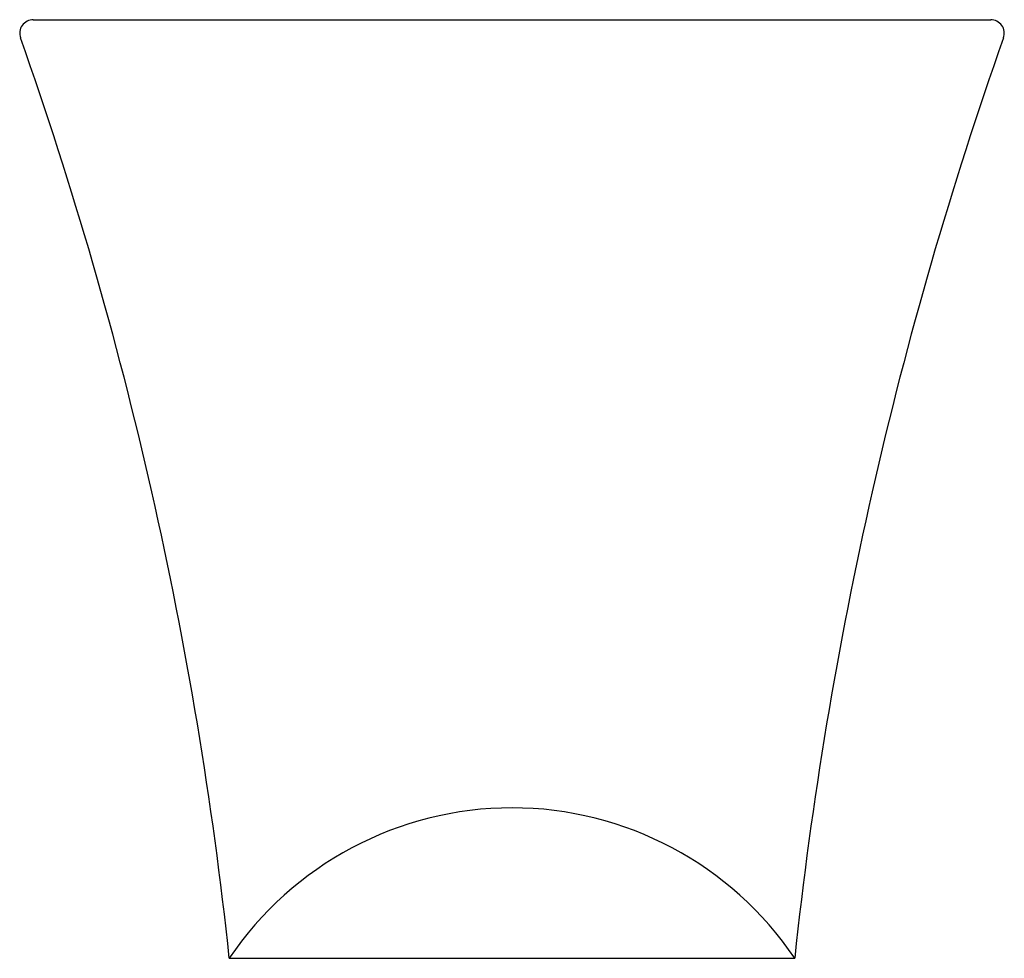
# Model space of a CAD drawing. Header units: millimetres. Extents: x -0.181 to 0.181, y 0.071 to 0.415.
import ezdxf

# ---------------------------------------------------------------- set-up
doc = ezdxf.new("R2010")
doc.units = ezdxf.units.MM
doc.layers.add('BLOCKS', color=3, linetype='Continuous')

msp = doc.modelspace()

# ---------------------------------------------------------------- linework, layer by layer
at = {"layer": 'BLOCKS'}
for p, q in [((-0.1755450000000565, 0.4149999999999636), (0.1755399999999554, 0.4149999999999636)), ((-0.1755450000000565, 0.4149999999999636), (0.1755399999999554, 0.4149999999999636)), ((-0.1036749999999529, 0.07068100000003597), (0.1036749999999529, 0.07068100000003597)), ((-0.1036749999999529, 0.07068100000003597), (0.1036749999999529, 0.07068100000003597))]:
    msp.add_line(p, q, dxfattribs=at)
for centre, radius, start, end in [((-0.1755450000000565, 0.4099999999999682), 0.005, 90, 199.4868489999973), ((-0.1755450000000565, 0.4099999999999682), 0.005, 90, 199.4868489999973), ((0.1755399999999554, 0.4099999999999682), 0.005, 340.5146340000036, 90), ((0.1755399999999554, 0.4099999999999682), 0.005, 340.5146340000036, 90), ((-1.577448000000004, -0.08607800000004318), 1.482086, 6.071477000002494, 19.48684899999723), ((-1.577448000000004, -0.08607800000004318), 1.482086, 6.071477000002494, 19.48684899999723), ((1.577587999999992, -0.08608800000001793), 1.482227, 160.5146340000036, 173.9286889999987), ((1.577587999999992, -0.08608800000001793), 1.482227, 160.5146340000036, 173.9286889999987), ((0, 0.0009039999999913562), 0.12497, 33.94201599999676, 146.0579840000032), ((0, 0.0009039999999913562), 0.12497, 33.94201599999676, 146.0579840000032)]:
    msp.add_arc(centre, radius, start, end, dxfattribs=at)

doc.saveas('drawing.dxf')
